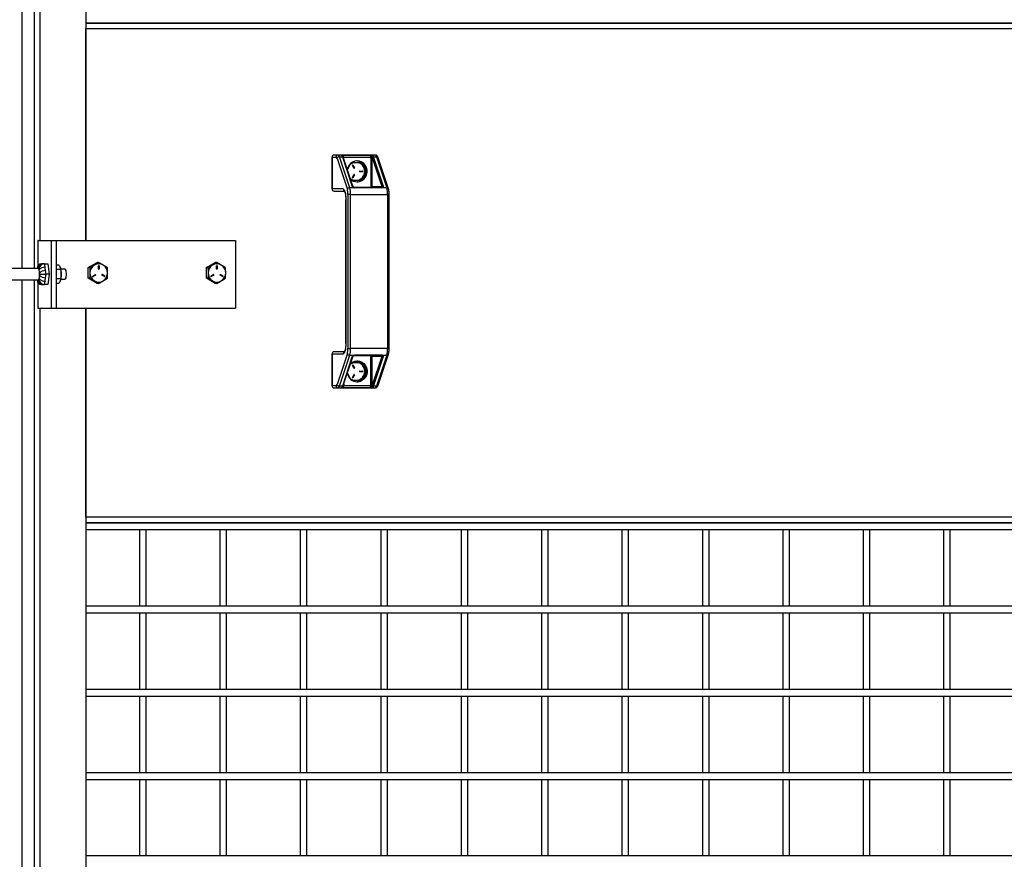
# Model space of a CAD drawing. Header units: inches. Extents: x 0.2 to 10.8, y 0.2 to 8.2.
# Tile 5 of 57: x 3.264 to 4.25, y 2.769 to 3.609. Entities that reach past the tile are written whole.
import ezdxf

# ---------------------------------------------------------------- set-up
doc = ezdxf.new("R2010")
doc.units = ezdxf.units.IN
doc.header["$MEASUREMENT"] = 0
doc.layers.add('DIMENSIONS', color=140, linetype='Continuous', lineweight=25)
doc.styles.add('SLDTEXTSTYLE0', font='TXT', dxfattribs={"width": 0.7})
doc.dimstyles.new('SLDDIMSTYLE0', dxfattribs={"dimtxt": 0.084961, "dimasz": 0.13, "dimexe": 0, "dimexo": 0.0625, "dimgap": 0.02124, "dimtad": 0, "dimtih": 1, "dimtoh": 1, "dimlfac": 24, "dimrnd": 1e-09, "dimzin": 12, "dimdsep": 46, "dimtxsty": 'SLDTEXTSTYLE0', "dimsah": 1, "dimcen": 0.09, "dimadec": 0, "dimazin": 3, "dimtfac": 1, "dimtofl": 0, "dimtmove": 0, "dimatfit": 3, "dimfxl": 0, "dimfrac": 2, "dimtolj": 1, "dimtzin": 12, "dimarcsym": 0})

# ---------------------------------------------------------------- blocks, each defined once
blk = doc.blocks.new('_D')
at = {"layer": 'DIMENSIONS'}
for p, q in [((3.22957, 5.23193), (2.47929, 5.23193)), ((2.60429, 5.23193), (2.60429, 4.11187)), ((2.40738, 3.95782), (2.37885, 3.95782)), ((2.37885, 3.95782), (2.37885, 3.82279)), ((2.8012, 3.95782), (2.82973, 3.95782)), ((2.82973, 3.95782), (2.82973, 3.82279)), ((2.37885, 3.82279), (2.40738, 3.82279)), ((2.82973, 3.82279), (2.8012, 3.82279)), ((2.60429, 1.98114), (2.60429, 3.80377)), ((3.22957, 1.98114), (2.47929, 1.98114))]:
    blk.add_line(p, q, dxfattribs=at)
for points in [[(2.60429, 5.23193), (2.58429, 5.10193), (2.62429, 5.10193)], [(2.60429, 1.98114), (2.62429, 2.11114), (2.58429, 2.11114)]]:
    blk.add_solid(points, dxfattribs=at)
at = {"layer": 'DIMENSIONS', "char_height": 0.083333, "attachment_point": 1, "style": 'SLDTEXTSTYLE0'}
for s, insert in [('78.02', (2.44272, 4.08426)), ('1981.7', (2.40738, 3.93021))]:
    blk.add_mtext(s, dxfattribs=dict(at, insert=insert))

msp = doc.modelspace()

# ---------------------------------------------------------------- linework, layer by layer
for p, q in [((3.26655, 5.22893), (3.26655, 3.36062)), ((3.27879, 5.22893), (3.27879, 3.36062)), ((3.28467, 3.38872), (3.28467, 5.17984)), ((3.33034, 5.17984), (3.33034, 3.38872)), ((3.33034, 3.60614), (4.98975, 3.60614)), ((4.9891, 3.60614), (3.33034, 3.60614)), ((3.33034, 3.38872), (3.33034, 3.60062)), ((3.33034, 3.60062), (4.99053, 3.60062)), ((3.57685, 3.47201), (3.57685, 3.44013)), ((3.57692, 3.47201), (3.57685, 3.47201)), ((3.57692, 3.44013), (3.57692, 3.47201)), ((3.57692, 3.47201), (3.58088, 3.47201)), ((3.58289, 3.47409), (3.57893, 3.47409)), ((3.58187, 3.47069), (3.5922, 3.43969)), ((3.62006, 3.47409), (3.58289, 3.47409)), ((3.59454, 3.44133), (3.58422, 3.47234)), ((3.58422, 3.47234), (3.58724, 3.47234)), ((3.58724, 3.47234), (3.59685, 3.44346)), ((3.58781, 3.472), (3.58854, 3.472)), ((3.58803, 3.47408), (3.61514, 3.47408)), ((3.59768, 3.44296), (3.58806, 3.47185)), ((3.58854, 3.472), (3.61565, 3.472)), ((3.58854, 3.47039), (3.58854, 3.472)), ((3.61565, 3.472), (3.61565, 3.44159)), ((3.61565, 3.472), (3.61693, 3.472)), ((3.61693, 3.44263), (3.61693, 3.472)), ((3.6172, 3.47152), (3.62682, 3.44263)), ((3.62799, 3.44346), (3.61837, 3.47234)), ((3.61837, 3.47234), (3.62139, 3.47234)), ((3.62139, 3.47234), (3.63171, 3.44133)), ((3.63336, 3.44035), (3.62303, 3.47135)), ((3.59221, 3.45937), (3.59582, 3.46584)), ((3.59707, 3.46672), (3.60637, 3.46672)), ((3.59875, 3.46096), (3.59725, 3.46364)), ((3.5976, 3.46391), (3.59771, 3.46391)), ((3.5991, 3.46123), (3.5976, 3.46391)), ((3.59771, 3.46391), (3.59921, 3.46123)), ((3.5991, 3.46123), (3.59921, 3.46123)), ((3.60637, 3.46672), (3.6114, 3.4577)), ((3.59582, 3.44956), (3.59497, 3.45108)), ((3.59725, 3.45176), (3.59875, 3.45444)), ((3.5976, 3.45148), (3.5991, 3.45417)), ((3.59771, 3.45148), (3.5976, 3.45148)), ((3.59921, 3.45417), (3.59771, 3.45148)), ((3.5991, 3.45417), (3.59921, 3.45417)), ((3.60466, 3.45797), (3.60765, 3.45797)), ((3.60765, 3.45743), (3.60466, 3.45743)), ((3.6114, 3.4577), (3.60637, 3.44868)), ((3.6114, 3.4577), (3.61074, 3.4577)), ((3.57685, 3.44013), (3.57692, 3.44013)), ((3.58797, 3.44013), (3.57692, 3.44013)), ((3.59916, 3.44133), (3.59454, 3.44133)), ((3.60637, 3.44868), (3.59707, 3.44868)), ((3.59896, 3.44167), (3.5987, 3.44178)), ((3.62641, 3.44159), (3.5993, 3.44159)), ((3.62676, 3.44109), (3.59965, 3.44109)), ((3.61693, 3.44263), (3.62682, 3.44263)), ((3.63171, 3.44133), (3.62709, 3.44133)), ((3.57893, 3.43805), (3.58934, 3.43805)), ((3.59059, 3.42972), (3.59059, 3.28553)), ((3.59059, 3.42972), (3.59067, 3.42972)), ((3.59067, 3.28553), (3.59067, 3.42972)), ((3.59537, 3.43475), (3.59282, 3.43475)), ((3.59282, 3.43475), (3.59282, 3.28049)), ((3.59537, 3.28049), (3.59537, 3.43475)), ((3.59537, 3.43475), (3.63255, 3.43475)), ((3.63255, 3.43475), (3.63255, 3.28049)), ((3.63409, 3.43475), (3.63255, 3.43475)), ((3.63409, 3.28049), (3.63409, 3.43475)), ((3.28237, 3.38872), (3.28237, 3.36309)), ((3.28273, 3.38872), (3.28237, 3.38872)), ((3.28273, 3.38872), (3.29621, 3.38872)), ((3.28273, 3.36367), (3.28273, 3.38872)), ((3.29621, 3.32101), (3.29621, 3.38872)), ((3.29621, 3.38872), (3.30124, 3.38872)), ((3.30124, 3.32101), (3.30124, 3.38872)), ((3.30124, 3.38872), (3.4801, 3.38872)), ((3.4801, 3.38872), (3.4801, 3.32101)), ((3.28277, 3.36062), (3.25178, 3.36062)), ((3.28195, 3.36176), (3.28178, 3.36062)), ((3.2871, 3.36528), (3.28604, 3.36528)), ((3.28915, 3.36528), (3.2881, 3.36528)), ((3.28915, 3.36528), (3.29237, 3.36528)), ((3.28968, 3.36174), (3.28915, 3.36528)), ((3.29237, 3.36528), (3.29393, 3.35487)), ((3.30124, 3.36434), (3.30306, 3.36434)), ((3.30483, 3.36197), (3.30476, 3.36213)), ((3.33295, 3.3614), (3.34175, 3.36666)), ((3.33295, 3.35087), (3.33295, 3.3614)), ((3.33442, 3.3614), (3.33295, 3.3614)), ((3.34323, 3.36666), (3.34175, 3.36666)), ((3.34317, 3.36006), (3.34317, 3.36315)), ((3.34359, 3.36315), (3.3437, 3.36315)), ((3.34359, 3.36006), (3.34359, 3.36315)), ((3.3437, 3.36315), (3.3437, 3.36006)), ((3.45117, 3.3614), (3.45998, 3.36666)), ((3.45117, 3.35087), (3.45117, 3.3614)), ((3.45265, 3.3614), (3.45117, 3.3614)), ((3.46145, 3.36666), (3.45998, 3.36666)), ((3.4614, 3.36006), (3.4614, 3.36315)), ((3.46182, 3.36315), (3.46193, 3.36315)), ((3.46182, 3.36006), (3.46182, 3.36315)), ((3.46193, 3.36315), (3.46193, 3.36006)), ((3.28327, 3.36028), (3.28358, 3.36028)), ((3.28358, 3.36028), (3.28373, 3.35924)), ((3.28358, 3.34945), (3.28373, 3.35049)), ((3.28439, 3.35487), (3.28423, 3.3559)), ((3.28439, 3.35487), (3.28423, 3.35383)), ((3.28439, 3.35487), (3.29071, 3.35487)), ((3.29071, 3.35487), (3.29018, 3.3584)), ((3.29018, 3.35133), (3.29071, 3.35487)), ((3.29393, 3.35487), (3.29071, 3.35487)), ((3.29393, 3.35487), (3.29237, 3.34445)), ((3.30519, 3.3596), (3.30124, 3.3596)), ((3.30983, 3.35979), (3.30547, 3.35979)), ((3.33442, 3.35087), (3.33295, 3.35087)), ((3.34175, 3.34561), (3.33295, 3.35087)), ((3.33743, 3.35286), (3.34003, 3.35441)), ((3.33751, 3.35236), (3.33759, 3.35239)), ((3.33759, 3.35239), (3.34018, 3.35394)), ((3.3377, 3.35239), (3.33759, 3.35239)), ((3.34029, 3.35394), (3.3377, 3.35239)), ((3.34018, 3.35394), (3.34029, 3.35394)), ((3.34359, 3.36006), (3.3437, 3.36006)), ((3.34918, 3.35239), (3.34658, 3.35394)), ((3.34674, 3.35441), (3.34666, 3.35444)), ((3.34674, 3.35441), (3.34685, 3.35441)), ((3.34933, 3.35286), (3.34674, 3.35441)), ((3.34685, 3.35441), (3.34944, 3.35286)), ((3.34933, 3.35286), (3.34944, 3.35286)), ((3.45265, 3.35087), (3.45117, 3.35087)), ((3.45998, 3.34561), (3.45117, 3.35087)), ((3.45566, 3.35286), (3.45825, 3.35441)), ((3.45574, 3.35236), (3.45582, 3.35239)), ((3.45582, 3.35239), (3.45841, 3.35394)), ((3.45592, 3.35239), (3.45582, 3.35239)), ((3.45852, 3.35394), (3.45592, 3.35239)), ((3.45841, 3.35394), (3.45852, 3.35394)), ((3.46182, 3.36006), (3.46193, 3.36006)), ((3.4674, 3.35239), (3.46481, 3.35394)), ((3.46496, 3.35441), (3.46489, 3.35444)), ((3.46496, 3.35441), (3.46507, 3.35441)), ((3.46756, 3.35286), (3.46496, 3.35441)), ((3.46507, 3.35441), (3.46766, 3.35286)), ((3.46756, 3.35286), (3.46766, 3.35286)), ((3.25178, 3.34912), (3.28277, 3.34912)), ((3.26655, 3.34912), (3.26655, 1.98414)), ((3.27879, 3.34912), (3.27879, 1.98414)), ((3.28178, 3.34912), (3.28195, 3.34797)), ((3.28237, 3.34664), (3.28237, 3.32101)), ((3.28273, 3.32101), (3.28273, 3.34606)), ((3.28358, 3.34945), (3.28327, 3.34945)), ((3.28604, 3.34445), (3.2871, 3.34445)), ((3.2881, 3.34445), (3.28915, 3.34445)), ((3.28915, 3.34445), (3.28968, 3.34799)), ((3.29237, 3.34445), (3.28915, 3.34445)), ((3.30519, 3.35013), (3.30124, 3.35013)), ((3.30306, 3.34539), (3.30124, 3.34539)), ((3.30476, 3.3476), (3.30483, 3.34776)), ((3.30547, 3.34994), (3.30983, 3.34994)), ((3.34323, 3.34561), (3.34175, 3.34561)), ((3.46145, 3.34561), (3.45998, 3.34561)), ((3.28237, 3.32101), (3.28273, 3.32101)), ((3.28273, 3.32101), (3.29621, 3.32101)), ((3.28467, 2.03322), (3.28467, 3.32101)), ((3.29621, 3.32101), (3.30124, 3.32101)), ((3.30124, 3.32101), (3.4801, 3.32101)), ((3.33034, 3.32101), (3.33034, 2.03322)), ((3.33034, 3.11166), (3.33034, 3.32101)), ((3.59059, 3.28553), (3.59067, 3.28553)), ((3.57685, 3.27511), (3.57685, 3.24323)), ((3.57692, 3.27511), (3.57685, 3.27511)), ((3.57692, 3.24323), (3.57692, 3.27511)), ((3.57692, 3.27511), (3.58797, 3.27511)), ((3.58934, 3.27719), (3.57893, 3.27719)), ((3.5922, 3.27556), (3.58187, 3.24455)), ((3.58422, 3.2429), (3.59454, 3.27391)), ((3.59685, 3.27179), (3.58724, 3.2429)), ((3.58806, 3.2434), (3.59768, 3.27228)), ((3.59282, 3.28049), (3.59537, 3.28049)), ((3.59454, 3.27391), (3.59916, 3.27391)), ((3.63255, 3.28049), (3.59537, 3.28049)), ((3.5987, 3.27346), (3.59896, 3.27358)), ((3.5993, 3.27365), (3.62641, 3.27365)), ((3.59965, 3.27415), (3.62676, 3.27415)), ((3.61565, 3.24324), (3.61565, 3.27365)), ((3.62682, 3.27261), (3.61693, 3.27261)), ((3.61693, 3.24324), (3.61693, 3.27261)), ((3.62682, 3.27261), (3.6172, 3.24373)), ((3.61837, 3.2429), (3.62799, 3.27179)), ((3.63171, 3.27391), (3.62139, 3.2429)), ((3.62303, 3.24389), (3.63336, 3.2749)), ((3.62709, 3.27391), (3.63171, 3.27391)), ((3.63255, 3.28049), (3.63409, 3.28049)), ((3.59499, 3.26423), (3.59582, 3.26571)), ((3.59707, 3.26659), (3.60637, 3.26659)), ((3.59875, 3.26083), (3.59725, 3.26351)), ((3.5976, 3.26378), (3.59771, 3.26378)), ((3.5991, 3.2611), (3.5976, 3.26378)), ((3.59771, 3.26378), (3.59921, 3.2611)), ((3.60637, 3.26659), (3.6114, 3.25757)), ((3.59582, 3.24943), (3.59222, 3.25589)), ((3.59725, 3.25163), (3.59875, 3.25431)), ((3.5976, 3.25135), (3.5991, 3.25404)), ((3.59921, 3.25404), (3.59771, 3.25135)), ((3.5991, 3.2611), (3.59921, 3.2611)), ((3.5991, 3.25404), (3.59921, 3.25404)), ((3.60466, 3.25784), (3.60765, 3.25784)), ((3.60765, 3.2573), (3.60466, 3.2573)), ((3.6114, 3.25757), (3.60637, 3.24855)), ((3.6114, 3.25757), (3.61074, 3.25757)), ((3.57685, 3.24323), (3.57692, 3.24323)), ((3.58088, 3.24323), (3.57692, 3.24323)), ((3.58724, 3.2429), (3.58422, 3.2429)), ((3.58781, 3.24324), (3.58854, 3.24324)), ((3.58854, 3.24485), (3.58854, 3.24324)), ((3.61565, 3.24324), (3.58854, 3.24324)), ((3.60637, 3.24855), (3.59707, 3.24855)), ((3.59771, 3.25135), (3.5976, 3.25135)), ((3.61693, 3.24324), (3.61565, 3.24324)), ((3.62139, 3.2429), (3.61837, 3.2429)), ((3.57893, 3.24115), (3.58289, 3.24115)), ((3.58289, 3.24115), (3.62006, 3.24115)), ((3.61514, 3.24116), (3.58803, 3.24116)), ((4.99053, 3.11166), (3.33034, 3.11166)), ((4.98975, 3.10614), (3.33034, 3.10614)), ((3.33034, 3.10614), (4.9891, 3.10614)), ((3.33034, 3.09947), (4.98975, 3.09947)), ((3.38409, 3.09947), (3.38409, 3.0228)), ((3.39075, 3.0228), (3.39075, 3.09947)), ((3.46458, 3.09947), (3.46458, 3.0228)), ((3.47125, 3.0228), (3.47125, 3.09947)), ((3.54507, 3.09947), (3.54507, 3.0228)), ((3.55174, 3.0228), (3.55174, 3.09947)), ((3.62557, 3.09947), (3.62557, 3.0228)), ((3.63223, 3.0228), (3.63223, 3.09947)), ((3.70606, 3.09947), (3.70606, 3.0228)), ((3.71273, 3.0228), (3.71273, 3.09947)), ((3.78656, 3.09947), (3.78656, 3.0228)), ((3.79322, 3.0228), (3.79322, 3.09947)), ((3.86705, 3.09947), (3.86705, 3.0228)), ((3.87372, 3.0228), (3.87372, 3.09947)), ((3.94754, 3.09947), (3.94754, 3.0228)), ((3.95421, 3.0228), (3.95421, 3.09947)), ((4.02804, 3.09947), (4.02804, 3.0228)), ((4.0347, 3.0228), (4.0347, 3.09947)), ((4.10853, 3.09947), (4.10853, 3.0228)), ((4.1152, 3.0228), (4.1152, 3.09947)), ((4.18902, 3.09947), (4.18902, 3.0228)), ((4.19569, 3.0228), (4.19569, 3.09947)), ((4.98975, 3.0228), (3.33034, 3.0228)), ((3.33034, 3.01614), (4.98975, 3.01614)), ((3.38409, 3.01614), (3.38409, 2.93947)), ((3.39075, 2.93947), (3.39075, 3.01614)), ((3.46458, 3.01614), (3.46458, 2.93947)), ((3.47125, 2.93947), (3.47125, 3.01614)), ((3.54507, 3.01614), (3.54507, 2.93947)), ((3.55174, 2.93947), (3.55174, 3.01614)), ((3.62557, 3.01614), (3.62557, 2.93947)), ((3.63223, 2.93947), (3.63223, 3.01614)), ((3.70606, 3.01614), (3.70606, 2.93947)), ((3.71273, 2.93947), (3.71273, 3.01614)), ((3.78656, 3.01614), (3.78656, 2.93947)), ((3.79322, 2.93947), (3.79322, 3.01614)), ((3.86705, 3.01614), (3.86705, 2.93947)), ((3.87372, 2.93947), (3.87372, 3.01614)), ((3.94754, 3.01614), (3.94754, 2.93947)), ((3.95421, 2.93947), (3.95421, 3.01614)), ((4.02804, 3.01614), (4.02804, 2.93947)), ((4.0347, 2.93947), (4.0347, 3.01614)), ((4.10853, 3.01614), (4.10853, 2.93947)), ((4.1152, 2.93947), (4.1152, 3.01614)), ((4.18902, 3.01614), (4.18902, 2.93947)), ((4.19569, 2.93947), (4.19569, 3.01614)), ((4.98975, 2.93947), (3.33034, 2.93947)), ((3.33034, 2.9328), (4.98975, 2.9328)), ((3.38409, 2.9328), (3.38409, 2.85614)), ((3.39075, 2.85614), (3.39075, 2.9328)), ((3.46458, 2.9328), (3.46458, 2.85614)), ((3.47125, 2.85614), (3.47125, 2.9328)), ((3.54507, 2.9328), (3.54507, 2.85614)), ((3.55174, 2.85614), (3.55174, 2.9328)), ((3.62557, 2.9328), (3.62557, 2.85614)), ((3.63223, 2.85614), (3.63223, 2.9328)), ((3.70606, 2.9328), (3.70606, 2.85614)), ((3.71273, 2.85614), (3.71273, 2.9328)), ((3.78656, 2.9328), (3.78656, 2.85614)), ((3.79322, 2.85614), (3.79322, 2.9328)), ((3.86705, 2.9328), (3.86705, 2.85614)), ((3.87372, 2.85614), (3.87372, 2.9328)), ((3.94754, 2.9328), (3.94754, 2.85614)), ((3.95421, 2.85614), (3.95421, 2.9328)), ((4.02804, 2.9328), (4.02804, 2.85614)), ((4.0347, 2.85614), (4.0347, 2.9328)), ((4.10853, 2.9328), (4.10853, 2.85614)), ((4.1152, 2.85614), (4.1152, 2.9328)), ((4.18902, 2.9328), (4.18902, 2.85614)), ((4.19569, 2.85614), (4.19569, 2.9328)), ((4.98975, 2.85614), (3.33034, 2.85614)), ((3.33034, 2.84947), (4.98975, 2.84947)), ((3.38409, 2.84947), (3.38409, 2.7728)), ((3.39075, 2.7728), (3.39075, 2.84947)), ((3.46458, 2.84947), (3.46458, 2.7728)), ((3.47125, 2.7728), (3.47125, 2.84947)), ((3.54507, 2.84947), (3.54507, 2.7728)), ((3.55174, 2.7728), (3.55174, 2.84947)), ((3.62557, 2.84947), (3.62557, 2.7728)), ((3.63223, 2.7728), (3.63223, 2.84947)), ((3.70606, 2.84947), (3.70606, 2.7728)), ((3.71273, 2.7728), (3.71273, 2.84947)), ((3.78656, 2.84947), (3.78656, 2.7728)), ((3.79322, 2.7728), (3.79322, 2.84947)), ((3.86705, 2.84947), (3.86705, 2.7728)), ((3.87372, 2.7728), (3.87372, 2.84947)), ((3.94754, 2.84947), (3.94754, 2.7728)), ((3.95421, 2.7728), (3.95421, 2.84947)), ((4.02804, 2.84947), (4.02804, 2.7728)), ((4.0347, 2.7728), (4.0347, 2.84947)), ((4.10853, 2.84947), (4.10853, 2.7728)), ((4.1152, 2.7728), (4.1152, 2.84947)), ((4.18902, 2.84947), (4.18902, 2.7728)), ((4.19569, 2.7728), (4.19569, 2.84947)), ((4.98975, 2.7728), (3.33034, 2.7728))]:
    msp.add_line(p, q)
at = {"flags": 128}
for points in [[(3.6021, 3.44728), (3.60451, 3.44758), (3.60677, 3.44848), (3.60877, 3.4499), (3.61038, 3.45178), (3.61151, 3.454), (3.61209, 3.45644), (3.61209, 3.45895), (3.61151, 3.46139), (3.61038, 3.46362), (3.60877, 3.4655), (3.60677, 3.46692), (3.60451, 3.46781), (3.6021, 3.46812), (3.59969, 3.46781), (3.59742, 3.46692), (3.59543, 3.4655), (3.59382, 3.46362), (3.59269, 3.46139), (3.59218, 3.45946)], [(3.59879, 3.44174), (3.59876, 3.44176), (3.59875, 3.44177)], [(3.30983, 3.34994), (3.31027, 3.35024), (3.31065, 3.3511), (3.31093, 3.3524), (3.31109, 3.35401), (3.31109, 3.35572), (3.31093, 3.35733), (3.31065, 3.35864), (3.31027, 3.35949), (3.30983, 3.35979)], [(3.59875, 3.27348), (3.59876, 3.27348), (3.59878, 3.2735)], [(3.59535, 3.2653), (3.59543, 3.26537), (3.59742, 3.26679), (3.59969, 3.26768), (3.6021, 3.26799), (3.60451, 3.26768), (3.60677, 3.26679), (3.60877, 3.26537), (3.61038, 3.26349), (3.61151, 3.26126), (3.61209, 3.25883), (3.61209, 3.25631), (3.61151, 3.25388), (3.61038, 3.25165), (3.60877, 3.24977), (3.60677, 3.24835), (3.60451, 3.24746), (3.6021, 3.24715)]]:
    msp.add_lwpolyline(points, dxfattribs=at)
for centre, radius, start, end in [((3.57893, 3.47201), 0.00208, 90, 180), ((3.57897, 3.47204), 0.00205, 91.01019, 180.97576), ((3.58293, 3.47204), 0.00205, 91.01019, 180.97576), ((3.58412, 3.46999), 0.00236, 87.64758, 162.48746), ((3.5821, 3.47212), 0.00213, 6.02992, 68.05529), ((3.58111, 3.47034), 0.00644, 18.05336, 25.4898), ((3.58698, 3.47229), 0.000826, 353.34261, 94.10998), ((3.5873, 3.47152), 0.000821, 23.31985, 94.79022), ((3.58591, 3.47246), 0.00268, 350.23208, 37.44884), ((3.61302, 3.47246), 0.00268, 350.23208, 37.44884), ((3.61804, 3.47198), 0.00114, 89.20462, 168.92266), ((3.61832, 3.47116), 0.00118, 87.64758, 162.48746), ((3.61224, 3.47034), 0.00644, 18.05336, 25.4898), ((3.61927, 3.47212), 0.00213, 6.02992, 68.05529), ((3.62153, 3.4707), 0.00164, 23.31985, 94.79022), ((3.60091, 3.45814), 0.00867, 98.61524, 131.72935), ((3.59748, 3.46378), 0.000267, 30.06813, 211.66683), ((3.59737, 3.46379), 0.000264, 28.68744, 77.63604), ((3.59898, 3.46109), 0.000267, 210.06813, 31.66683), ((3.59886, 3.46109), 0.000275, 283.50112, 29.74283), ((3.60133, 3.45831), 0.00981, 59.05304, 87.72452), ((3.60077, 3.458), 0.00882, 28.81562, 81.11512), ((3.60092, 3.45776), 0.01049, 359.64027, 58.65458), ((3.60029, 3.4577), 0.00939, 330.9571, 29.0429), ((3.60092, 3.45726), 0.00868, 228.29013, 261.36529), ((3.60214, 3.45718), 0.0099, 226.65272, 269.78405), ((3.59748, 3.45162), 0.000267, 148.33317, 329.93187), ((3.59737, 3.45161), 0.000264, 282.36396, 331.31256), ((3.59898, 3.45431), 0.000267, 328.33317, 149.93187), ((3.59886, 3.4543), 0.000275, 330.0997, 76.65636), ((3.60079, 3.45736), 0.00879, 278.77986, 331.28941), ((3.60466, 3.4577), 0.000274, 91.59839, 268.40161), ((3.60092, 3.45763), 0.01049, 301.34542, 0.35973), ((3.60753, 3.4577), 0.000274, 271.59839, 88.40161), ((3.60764, 3.4577), 0.000274, 271.59839, 88.40161), ((3.57893, 3.44013), 0.00208, 180, 270), ((3.57897, 3.4401), 0.00205, 179.02424, 268.98981), ((3.59005, 3.44012), 0.00208, 179.4849, 247.81604), ((3.59444, 3.43898), 0.00236, 87.64758, 162.48746), ((3.57296, 3.43526), 0.02242, 358.71138, 15.723), ((3.59692, 3.44264), 0.000819, 22.59282, 94.83655), ((3.59869, 3.44145), 0.000323, 79.86363, 139.48068), ((3.5996, 3.44095), 0.000575, 120.50639, 138.93303), ((3.59906, 3.44105), 0.000592, 4.15391, 66.03057), ((3.60133, 3.45709), 0.00981, 272.27548, 300.94696), ((3.62641, 3.44257), 0.00098, 270.05932, 301.32178), ((3.62617, 3.44105), 0.000592, 4.15391, 66.03057), ((3.62794, 3.44228), 0.00118, 87.64758, 162.48746), ((3.62658, 3.44054), 0.000943, 57.36043, 75.22279), ((3.62717, 3.44098), 0.000795, 58.26958, 108.80365), ((3.63185, 3.4397), 0.00164, 23.00422, 94.81038), ((3.61013, 3.43526), 0.02242, 358.71138, 15.723), ((3.28718, 3.36038), 0.00491, 90.96611, 177.19516), ((3.28818, 3.36037), 0.00492, 91.01019, 180.97576), ((3.28906, 3.35491), 0.00687, 84.76201, 140.81678), ((3.28643, 3.35559), 0.01948, 357.87596, 19.1216), ((3.34381, 3.35619), 0.00917, 121.34542, 180.35973), ((3.34344, 3.3567), 0.00855, 59.01576, 120.98424), ((3.34344, 3.36316), 0.000264, 358.40161, 181.59839), ((3.34332, 3.36316), 0.000271, 359.16988, 77.11299), ((3.34307, 3.35619), 0.00917, 359.64027, 58.65458), ((3.46203, 3.35619), 0.00917, 121.34542, 180.35973), ((3.46166, 3.3567), 0.00855, 59.01576, 120.98424), ((3.46166, 3.36316), 0.000264, 358.40161, 181.59839), ((3.46155, 3.36316), 0.000271, 359.16988, 77.11299), ((3.46129, 3.35619), 0.00917, 359.64027, 58.65458), ((3.28025, 3.35831), 0.0036, 15.0634, 33.22882), ((3.28025, 3.35142), 0.0036, 326.77118, 344.9366), ((3.28906, 3.35483), 0.00687, 219.18322, 275.23799), ((3.28955, 3.35156), 0.00687, 84.76201, 140.81678), ((3.26224, 3.35487), 0.02202, 357.29916, 2.70084), ((3.28955, 3.35817), 0.00687, 219.18322, 275.23799), ((3.28643, 3.35414), 0.01948, 340.8784, 2.12404), ((3.34381, 3.35608), 0.00917, 179.64027, 238.65458), ((3.33757, 3.35263), 0.000271, 119.94678, 298.34808), ((3.34015, 3.35417), 0.000271, 299.94678, 118.34808), ((3.34004, 3.35418), 0.000275, 300.85581, 76.7534), ((3.34344, 3.36005), 0.000264, 178.40161, 1.59839), ((3.34332, 3.36005), 0.000271, 282.887, 0.83012), ((3.34672, 3.35417), 0.000271, 61.65192, 240.05322), ((3.34307, 3.35608), 0.00917, 301.34542, 0.35973), ((3.3493, 3.35263), 0.000271, 241.65192, 60.05322), ((3.34919, 3.35263), 0.000276, 283.51414, 58.87665), ((3.46203, 3.35608), 0.00917, 179.64027, 238.65458), ((3.45579, 3.35263), 0.000271, 119.94678, 298.34808), ((3.45838, 3.35417), 0.000271, 299.94678, 118.34808), ((3.45827, 3.35418), 0.000275, 300.85581, 76.7534), ((3.46166, 3.36005), 0.000264, 178.40161, 1.59839), ((3.46155, 3.36005), 0.000271, 282.88701, 0.83012), ((3.46494, 3.35417), 0.000271, 61.65192, 240.05322), ((3.46129, 3.35608), 0.00917, 301.34542, 0.35973), ((3.46753, 3.35263), 0.000271, 241.65192, 60.05322), ((3.46741, 3.35263), 0.000276, 283.51415, 58.87665), ((3.28718, 3.34936), 0.00491, 182.80484, 269.03389), ((3.28818, 3.34936), 0.00492, 179.02424, 268.98981), ((3.34344, 3.35557), 0.00855, 239.01576, 300.98424), ((3.46166, 3.35557), 0.00855, 239.01576, 300.98424), ((3.57893, 3.27511), 0.00208, 90, 180), ((3.57897, 3.27514), 0.00205, 91.01019, 180.97576), ((3.59006, 3.27513), 0.00209, 120.13505, 180.43727), ((3.59444, 3.27627), 0.00236, 197.51254, 272.35242), ((3.57296, 3.27999), 0.02242, 344.277, 1.28862), ((3.59692, 3.2726), 0.000819, 265.16345, 337.40718), ((3.59868, 3.27376), 0.00029, 216.64157, 284.03681), ((3.5996, 3.27429), 0.000575, 221.06697, 239.49361), ((3.59906, 3.27419), 0.000592, 293.96943, 355.84609), ((3.62617, 3.27419), 0.000592, 293.96943, 355.84609), ((3.62641, 3.27267), 0.00098, 58.67822, 89.94068), ((3.62658, 3.27471), 0.000943, 284.77721, 302.63957), ((3.62794, 3.27296), 0.00118, 197.51254, 272.35242), ((3.62717, 3.27426), 0.000795, 251.19635, 301.73042), ((3.61013, 3.27999), 0.02242, 344.277, 1.28862), ((3.63185, 3.27555), 0.00164, 265.18143, 337.12437), ((3.60091, 3.25802), 0.00867, 98.61524, 131.72935), ((3.59748, 3.26365), 0.000267, 30.06813, 211.66683), ((3.59737, 3.26366), 0.000264, 28.68744, 77.63604), ((3.60133, 3.25818), 0.00981, 59.05304, 87.72452), ((3.60077, 3.25787), 0.00882, 28.81562, 81.11512), ((3.60092, 3.25764), 0.01049, 359.64027, 58.65458), ((3.60029, 3.25757), 0.00939, 330.9571, 29.0429), ((3.60224, 3.25733), 0.01018, 188.7012, 269.17446), ((3.59898, 3.26096), 0.000267, 210.06813, 31.66683), ((3.59898, 3.25418), 0.000267, 328.33317, 149.93187), ((3.59886, 3.26096), 0.000275, 283.50113, 29.74283), ((3.59886, 3.25418), 0.000275, 330.0997, 76.65636), ((3.60079, 3.25723), 0.00879, 278.77986, 331.28941), ((3.60466, 3.25757), 0.000274, 91.59839, 268.40161), ((3.60092, 3.2575), 0.01049, 301.34542, 0.35973), ((3.60753, 3.25757), 0.000274, 271.59839, 88.40161), ((3.60764, 3.25757), 0.000274, 271.59839, 88.40161), ((3.57893, 3.24323), 0.00208, 180, 270), ((3.57897, 3.2432), 0.00205, 179.02424, 268.98981), ((3.58293, 3.2432), 0.00205, 179.02424, 268.98981), ((3.58412, 3.24526), 0.00236, 197.51254, 272.35242), ((3.5821, 3.24313), 0.00213, 291.94471, 353.97008), ((3.58698, 3.24295), 0.000826, 265.89002, 6.65739), ((3.58111, 3.2449), 0.00644, 334.5102, 341.94664), ((3.5873, 3.24372), 0.000821, 265.20978, 336.68015), ((3.58591, 3.24279), 0.00268, 322.55116, 9.76792), ((3.60092, 3.25713), 0.00868, 228.29013, 261.36529), ((3.59748, 3.25149), 0.000267, 148.33317, 329.93187), ((3.59737, 3.25148), 0.000264, 282.36396, 331.31256), ((3.60133, 3.25696), 0.00981, 272.27548, 300.94696), ((3.61302, 3.24279), 0.00268, 322.55116, 9.76792), ((3.61804, 3.24327), 0.00114, 191.07734, 270.79538), ((3.61832, 3.24408), 0.00118, 197.51254, 272.35242), ((3.61224, 3.2449), 0.00644, 334.5102, 341.94664), ((3.61927, 3.24313), 0.00213, 291.94471, 353.97008), ((3.62153, 3.24454), 0.00164, 265.20978, 336.68015)]:
    msp.add_arc(centre, radius, start, end)
for centre, major_axis, ratio, start_param, end_param in [((3.61592, 3.44263), (0.000826, 0.000826), 0.767327, 3.796091, 5.366887), ((3.28679, 3.36028), (-0.00347, 0.00402), 0.855741, 5.647817, 7.151897), ((3.28841, 3.36028), (0.00347, 0.00402), 0.855741, 0.635369, 2.206165), ((3.28679, 3.34945), (0.00347, 0.00402), 0.855741, 2.272881, 3.776961), ((3.28841, 3.34945), (-0.00347, 0.00402), 0.855741, 0.935428, 2.506224), ((3.61592, 3.27261), (0.000826, -0.000826), 0.767327, 0.916298, 2.487094)]:
    msp.add_ellipse(centre, major_axis=major_axis, ratio=ratio, start_param=start_param, end_param=end_param)
for points in [[(3.58187, 3.47069), (3.58159, 3.47155), (3.58124, 3.47201), (3.58088, 3.47201)], [(3.6172, 3.47152), (3.61711, 3.47177), (3.61702, 3.472), (3.61693, 3.4722)], [(3.61693, 3.4722), (3.61693, 3.47213), (3.61693, 3.47207), (3.61693, 3.472)], [(3.6085, 3.46226), (3.60763, 3.46381), (3.6067, 3.46532), (3.60574, 3.46681)], [(3.61083, 3.4577), (3.61012, 3.45919), (3.60936, 3.4607), (3.6085, 3.46226)], [(3.60574, 3.44858), (3.6067, 3.45007), (3.60763, 3.45159), (3.6085, 3.45314)], [(3.6085, 3.45314), (3.60936, 3.4547), (3.61012, 3.45621), (3.61083, 3.4577)], [(3.59282, 3.43475), (3.59282, 3.43668), (3.59259, 3.4385), (3.5922, 3.43969)], [(3.59916, 3.44133), (3.59892, 3.44144), (3.59868, 3.44154), (3.59845, 3.44166)], [(3.59879, 3.44174), (3.59895, 3.44168), (3.59913, 3.4416), (3.5993, 3.44145)], [(3.5993, 3.44145), (3.59942, 3.44136), (3.59954, 3.44124), (3.59965, 3.44109)], [(3.62676, 3.44109), (3.62678, 3.44124), (3.62681, 3.44136), (3.62682, 3.44145)], [(3.62682, 3.44145), (3.62685, 3.4416), (3.62689, 3.44168), (3.62692, 3.44174)], [(3.62759, 3.44166), (3.62744, 3.44154), (3.62726, 3.44144), (3.62709, 3.44133)], [(3.28277, 3.36062), (3.28294, 3.36062), (3.28311, 3.3605), (3.28327, 3.36028)], [(3.30306, 3.36434), (3.30384, 3.36356), (3.30447, 3.36278), (3.30483, 3.36197)], [(3.30483, 3.36197), (3.30519, 3.36116), (3.30527, 3.36037), (3.30519, 3.3596)], [(3.33903, 3.36403), (3.33753, 3.36313), (3.33599, 3.36226), (3.33442, 3.3614)], [(3.33442, 3.3614), (3.33455, 3.35968), (3.33463, 3.35793), (3.33463, 3.35614)], [(3.34323, 3.36666), (3.34192, 3.3658), (3.34054, 3.36493), (3.33903, 3.36403)], [(3.34784, 3.36403), (3.34634, 3.36493), (3.34479, 3.3658), (3.34323, 3.36666)], [(3.35203, 3.3614), (3.35072, 3.36226), (3.34934, 3.36313), (3.34784, 3.36403)], [(3.35224, 3.35614), (3.35224, 3.35793), (3.35216, 3.35968), (3.35203, 3.3614)], [(3.45726, 3.36403), (3.45576, 3.36313), (3.45421, 3.36226), (3.45265, 3.3614)], [(3.45265, 3.3614), (3.45278, 3.35968), (3.45286, 3.35793), (3.45286, 3.35614)], [(3.46145, 3.36666), (3.46014, 3.3658), (3.45876, 3.36493), (3.45726, 3.36403)], [(3.46606, 3.36403), (3.46456, 3.36493), (3.46302, 3.3658), (3.46145, 3.36666)], [(3.47026, 3.3614), (3.46895, 3.36226), (3.46757, 3.36313), (3.46606, 3.36403)], [(3.47047, 3.35614), (3.47047, 3.35793), (3.47038, 3.35968), (3.47026, 3.3614)], [(3.30519, 3.3596), (3.30562, 3.35805), (3.30589, 3.35648), (3.30589, 3.35487)], [(3.30589, 3.35487), (3.30589, 3.35325), (3.30562, 3.35168), (3.30519, 3.35013)], [(3.33463, 3.35614), (3.33463, 3.35434), (3.33455, 3.35259), (3.33442, 3.35087)], [(3.33442, 3.35087), (3.33599, 3.35001), (3.33753, 3.34914), (3.33903, 3.34824)], [(3.34784, 3.34824), (3.34934, 3.34914), (3.35072, 3.35001), (3.35203, 3.35087)], [(3.35203, 3.35087), (3.35216, 3.35259), (3.35224, 3.35434), (3.35224, 3.35614)], [(3.45286, 3.35614), (3.45286, 3.35434), (3.45278, 3.35259), (3.45265, 3.35087)], [(3.45265, 3.35087), (3.45421, 3.35001), (3.45576, 3.34914), (3.45726, 3.34824)], [(3.46606, 3.34824), (3.46757, 3.34914), (3.46895, 3.35001), (3.47026, 3.35087)], [(3.47026, 3.35087), (3.47038, 3.35259), (3.47047, 3.35434), (3.47047, 3.35614)], [(3.28327, 3.34945), (3.28311, 3.34923), (3.28294, 3.34912), (3.28277, 3.34912)], [(3.30483, 3.34776), (3.30447, 3.34695), (3.30384, 3.34617), (3.30306, 3.34539)], [(3.30519, 3.35013), (3.30527, 3.34936), (3.30519, 3.34857), (3.30483, 3.34776)], [(3.33903, 3.34824), (3.34054, 3.34734), (3.34192, 3.34647), (3.34323, 3.34561)], [(3.34323, 3.34561), (3.34479, 3.34647), (3.34634, 3.34734), (3.34784, 3.34824)], [(3.45726, 3.34824), (3.45876, 3.34734), (3.46014, 3.34647), (3.46145, 3.34561)], [(3.46145, 3.34561), (3.46302, 3.34647), (3.46456, 3.34734), (3.46606, 3.34824)], [(3.5922, 3.27556), (3.59259, 3.27674), (3.59282, 3.27856), (3.59282, 3.28049)], [(3.59845, 3.27358), (3.59868, 3.2737), (3.59892, 3.27381), (3.59916, 3.27391)], [(3.5993, 3.27379), (3.59913, 3.27365), (3.59895, 3.27357), (3.59879, 3.27351)], [(3.59965, 3.27415), (3.59954, 3.27401), (3.59942, 3.27389), (3.5993, 3.27379)], [(3.62682, 3.27379), (3.62681, 3.27389), (3.62678, 3.27401), (3.62676, 3.27415)], [(3.62692, 3.27351), (3.62689, 3.27357), (3.62685, 3.27365), (3.62682, 3.27379)], [(3.62709, 3.27391), (3.62726, 3.27381), (3.62744, 3.2737), (3.62759, 3.27358)], [(3.6085, 3.26213), (3.60763, 3.26368), (3.6067, 3.2652), (3.60574, 3.26668)], [(3.61083, 3.25757), (3.61012, 3.25906), (3.60936, 3.26057), (3.6085, 3.26213)], [(3.60574, 3.24845), (3.6067, 3.24994), (3.60763, 3.25146), (3.6085, 3.25301)], [(3.6085, 3.25301), (3.60936, 3.25457), (3.61012, 3.25608), (3.61083, 3.25757)], [(3.58088, 3.24323), (3.58124, 3.24323), (3.58159, 3.2437), (3.58187, 3.24455)], [(3.58808, 3.24373), (3.58799, 3.24347), (3.5879, 3.24324), (3.5878, 3.24305)], [(3.61693, 3.24305), (3.61702, 3.24324), (3.61711, 3.24347), (3.6172, 3.24373)], [(3.61693, 3.24305), (3.61693, 3.24308), (3.61693, 3.24315), (3.61693, 3.24321), (3.61693, 3.24324)]]:
    msp.add_open_spline(points, degree=3)
for points, knots in [([(3.58692, 3.47312), (3.58691, 3.47315), (3.58688, 3.47322), (3.58685, 3.47331), (3.58683, 3.4734), (3.58682, 3.47348), (3.58682, 3.4736), (3.58687, 3.47373), (3.587, 3.47386), (3.58719, 3.47395), (3.58744, 3.47402), (3.58772, 3.47406), (3.58793, 3.47408), (3.58803, 3.47408)], [0, 0, 0, 0, 0.050066, 0.099999, 0.149963, 0.200126, 0.250652, 0.374555, 0.500622, 0.620518, 0.749429, 0.874729, 1, 1, 1, 1]), ([(3.58782, 3.47247), (3.58782, 3.47282), (3.58783, 3.47339), (3.58798, 3.47394), (3.58801, 3.47404), (3.58803, 3.47408)], [0, 0, 0, 0, 0.436818, 0.718368, 1, 1, 1, 1]), ([(3.61514, 3.47408), (3.6153, 3.47408), (3.61563, 3.47406), (3.61612, 3.47402), (3.61657, 3.47395), (3.61699, 3.47386), (3.61736, 3.47373), (3.61763, 3.47358), (3.61783, 3.47343), (3.61797, 3.47328), (3.61803, 3.47317), (3.61806, 3.47312)], [0, 0, 0, 0, 0.125383, 0.250596, 0.379497, 0.499418, 0.625476, 0.749405, 0.833376, 0.916652, 1, 1, 1, 1]), ([(3.61514, 3.47408), (3.61537, 3.47406), (3.6156, 3.47394), (3.61601, 3.47362), (3.61619, 3.47343), (3.61649, 3.47306), (3.61662, 3.47288), (3.61682, 3.47253), (3.61689, 3.47236), (3.61693, 3.4722)], [0, 0, 0, 0, 0.25, 0.25, 0.5, 0.5, 0.75, 0.75, 1, 1, 1, 1]), ([(3.62303, 3.47134), (3.62301, 3.47141), (3.62289, 3.47181), (3.6226, 3.47243), (3.62209, 3.47321), (3.62132, 3.47381), (3.62058, 3.47413), (3.62016, 3.47406), (3.62008, 3.47405)], [0, 0, 0, 0, 0.0497509, 0.281817, 0.5254768, 0.7383792, 0.9477019, 1, 1, 1, 1]), ([(3.58797, 3.44013), (3.58868, 3.44013), (3.58937, 3.43904), (3.59038, 3.43513), (3.59067, 3.43248), (3.59067, 3.42972)], [0, 0, 0, 0, 0.5, 0.5, 1, 1, 1, 1]), ([(3.59845, 3.44166), (3.59808, 3.44184), (3.59774, 3.44211), (3.59719, 3.44273), (3.59697, 3.4431), (3.59685, 3.44346)], [0, 0, 0, 0, 0.5, 0.5, 1, 1, 1, 1]), ([(3.59874, 3.44177), (3.59862, 3.44184), (3.59836, 3.442), (3.59794, 3.4424), (3.59779, 3.44273), (3.59768, 3.44296)], [0, 0, 0, 0, 0.202389, 0.444764, 1, 1, 1, 1]), ([(3.59929, 3.4416), (3.59926, 3.4416), (3.59915, 3.44158), (3.59905, 3.44164), (3.59897, 3.44168)], [0, 0, 0, 0, 0.2083014, 1, 1, 1, 1]), ([(3.59965, 3.44109), (3.59955, 3.44114), (3.59939, 3.44122), (3.59923, 3.4413), (3.59916, 3.44133)], [0, 0, 0, 0, 0.582582, 1, 1, 1, 1]), ([(3.62709, 3.44133), (3.62705, 3.4413), (3.62694, 3.44122), (3.62682, 3.44114), (3.62676, 3.44109)], [0, 0, 0, 0, 0.4174182, 1, 1, 1, 1]), ([(3.62692, 3.44174), (3.62701, 3.44183), (3.62704, 3.44196), (3.62701, 3.44227), (3.62694, 3.44245), (3.62682, 3.44263)], [0, 0, 0, 0, 0.5, 0.5, 1, 1, 1, 1]), ([(3.62799, 3.44346), (3.62811, 3.4431), (3.62813, 3.44273), (3.628, 3.44211), (3.62783, 3.44184), (3.62759, 3.44166)], [0, 0, 0, 0, 0.5, 0.5, 1, 1, 1, 1]), ([(3.63409, 3.43475), (3.63408, 3.43542), (3.63406, 3.43634), (3.63393, 3.43761), (3.6338, 3.43859), (3.6336, 3.43956), (3.63343, 3.4401), (3.63335, 3.44033)], [0, 0, 0, 0, 0.318116, 0.441484, 0.641722, 0.839574, 1, 1, 1, 1]), ([(3.58918, 3.43833), (3.58918, 3.43833), (3.58914, 3.43836), (3.58928, 3.43822), (3.58946, 3.43783), (3.58972, 3.43714), (3.58999, 3.43613), (3.59023, 3.43489), (3.5904, 3.43358), (3.59051, 3.4323), (3.59058, 3.43103), (3.59059, 3.43014), (3.59059, 3.42972)], [0, 0, 0, 0, 0.0042992, 0.09808, 0.200577, 0.3114222, 0.4305601, 0.5748342, 0.6902844, 0.7862825, 0.8988795, 1, 1, 1, 1]), ([(3.2881, 3.36528), (3.28793, 3.36528), (3.28775, 3.36528), (3.28742, 3.36528), (3.28726, 3.36528), (3.2871, 3.36528)], [0, 0, 0, 0, 0.5, 0.5, 1, 1, 1, 1]), ([(3.29018, 3.3584), (3.2901, 3.35896), (3.29, 3.35952), (3.28984, 3.36063), (3.28977, 3.36119), (3.28968, 3.36174)], [0, 0, 0, 0, 0.5, 0.5, 1, 1, 1, 1]), ([(3.28423, 3.3559), (3.2842, 3.35655), (3.28414, 3.35718), (3.28397, 3.3583), (3.28386, 3.35882), (3.28373, 3.35924)], [0, 0, 0, 0, 0.5, 0.5, 1, 1, 1, 1]), ([(3.28373, 3.35049), (3.28386, 3.35091), (3.28397, 3.35143), (3.28414, 3.35255), (3.2842, 3.35318), (3.28423, 3.35383)], [0, 0, 0, 0, 0.5, 0.5, 1, 1, 1, 1]), ([(3.28968, 3.34799), (3.28977, 3.34854), (3.28984, 3.3491), (3.29, 3.35021), (3.2901, 3.35077), (3.29018, 3.35133)], [0, 0, 0, 0, 0.5, 0.5, 1, 1, 1, 1]), ([(3.2871, 3.34445), (3.28726, 3.34445), (3.28742, 3.34445), (3.28775, 3.34445), (3.28793, 3.34445), (3.2881, 3.34445)], [0, 0, 0, 0, 0.5, 0.5, 1, 1, 1, 1]), ([(3.59067, 3.28553), (3.59067, 3.28276), (3.59038, 3.28011), (3.58937, 3.27621), (3.58868, 3.27511), (3.58797, 3.27511)], [0, 0, 0, 0, 0.5, 0.5, 1, 1, 1, 1]), ([(3.59059, 3.28553), (3.59058, 3.28477), (3.59057, 3.28372), (3.59046, 3.28226), (3.59034, 3.28112), (3.59015, 3.27991), (3.58993, 3.27885), (3.58968, 3.27799), (3.58944, 3.27736), (3.58927, 3.27701), (3.58915, 3.27688), (3.58918, 3.27691), (3.58918, 3.27691)], [0, 0, 0, 0, 0.179855, 0.250558, 0.364947, 0.477987, 0.592737, 0.704287, 0.80997, 0.907744, 0.997317, 1, 1, 1, 1]), ([(3.59685, 3.27179), (3.59697, 3.27215), (3.59719, 3.27251), (3.59774, 3.27314), (3.59808, 3.2734), (3.59845, 3.27358)], [0, 0, 0, 0, 0.5, 0.5, 1, 1, 1, 1]), ([(3.59768, 3.27229), (3.59779, 3.27252), (3.59794, 3.27284), (3.59836, 3.27324), (3.59862, 3.2734), (3.59874, 3.27347)], [0, 0, 0, 0, 0.555236, 0.797611, 1, 1, 1, 1]), ([(3.59897, 3.27357), (3.59899, 3.27359), (3.59908, 3.27364), (3.59921, 3.27364), (3.5993, 3.27364)], [0, 0, 0, 0, 0.294678, 1, 1, 1, 1]), ([(3.59916, 3.27391), (3.59923, 3.27394), (3.59939, 3.27402), (3.59955, 3.2741), (3.59965, 3.27415)], [0, 0, 0, 0, 0.4174182, 1, 1, 1, 1]), ([(3.62676, 3.27415), (3.62682, 3.2741), (3.62694, 3.27402), (3.62705, 3.27394), (3.62709, 3.27391)], [0, 0, 0, 0, 0.582582, 1, 1, 1, 1]), ([(3.62682, 3.27261), (3.62694, 3.27279), (3.62701, 3.27297), (3.62704, 3.27328), (3.62701, 3.27342), (3.62692, 3.27351)], [0, 0, 0, 0, 0.5, 0.5, 1, 1, 1, 1]), ([(3.62759, 3.27358), (3.62783, 3.2734), (3.628, 3.27314), (3.62813, 3.27251), (3.62811, 3.27215), (3.62799, 3.27179)], [0, 0, 0, 0, 0.5, 0.5, 1, 1, 1, 1]), ([(3.63335, 3.27491), (3.63344, 3.27521), (3.63364, 3.27581), (3.63382, 3.27681), (3.63396, 3.27786), (3.63407, 3.27906), (3.63408, 3.27997), (3.63409, 3.28049)], [0, 0, 0, 0, 0.195087, 0.402032, 0.565917, 0.751397, 1, 1, 1, 1]), ([(3.58803, 3.24116), (3.58793, 3.24117), (3.58772, 3.24118), (3.58744, 3.24123), (3.58719, 3.24129), (3.587, 3.24139), (3.58687, 3.24151), (3.58682, 3.24166), (3.58682, 3.24181), (3.58685, 3.24196), (3.5869, 3.24207), (3.58692, 3.24213)], [0, 0, 0, 0, 0.125383, 0.250596, 0.379497, 0.499418, 0.625476, 0.749405, 0.833376, 0.916652, 1, 1, 1, 1]), ([(3.58803, 3.24116), (3.58801, 3.24121), (3.58798, 3.2413), (3.58783, 3.24186), (3.58782, 3.24243), (3.58782, 3.24277)], [0, 0, 0, 0, 0.281608, 0.563166, 1, 1, 1, 1]), ([(3.61693, 3.24305), (3.61689, 3.24288), (3.61682, 3.24271), (3.61662, 3.24237), (3.61649, 3.24219), (3.61619, 3.24182), (3.61601, 3.24162), (3.6156, 3.2413), (3.61537, 3.24118), (3.61514, 3.24116)], [0, 0, 0, 0, 0.25, 0.25, 0.5, 0.5, 0.75, 0.75, 1, 1, 1, 1]), ([(3.61806, 3.24213), (3.61804, 3.24209), (3.61801, 3.24203), (3.61794, 3.24193), (3.61786, 3.24184), (3.61776, 3.24176), (3.6176, 3.24165), (3.61736, 3.24151), (3.61699, 3.24139), (3.61657, 3.24129), (3.61612, 3.24123), (3.61563, 3.24118), (3.6153, 3.24117), (3.61514, 3.24116)], [0, 0, 0, 0, 0.050066, 0.099999, 0.149963, 0.200126, 0.250652, 0.374555, 0.500622, 0.620518, 0.749429, 0.874729, 1, 1, 1, 1]), ([(3.62007, 3.2412), (3.62035, 3.24121), (3.62102, 3.24124), (3.62189, 3.24183), (3.62253, 3.24266), (3.62287, 3.24335), (3.62301, 3.24383), (3.62303, 3.24391)], [0, 0, 0, 0, 0.17404, 0.404938, 0.660867, 0.947675, 1, 1, 1, 1])]:
    msp.add_open_spline(points, degree=3, knots=knots)

# ---------------------------------------------------------------- dimensions: what is measured, and where the dimension line sits
at = {"layer": 'DIMENSIONS'}
dim = msp.add_linear_dim(base=(2.60429, 1.98114), p1=(3.27957, 5.23193), p2=(3.27957, 1.98114), angle=90, dimstyle='SLDDIMSTYLE0', dxfattribs=at)
dim.commit()
dim.dimension.update_dxf_attribs({"geometry": '_D', "text_midpoint": (2.60429, 3.95782), "dimtype": 160})

doc.saveas('drawing.dxf')
